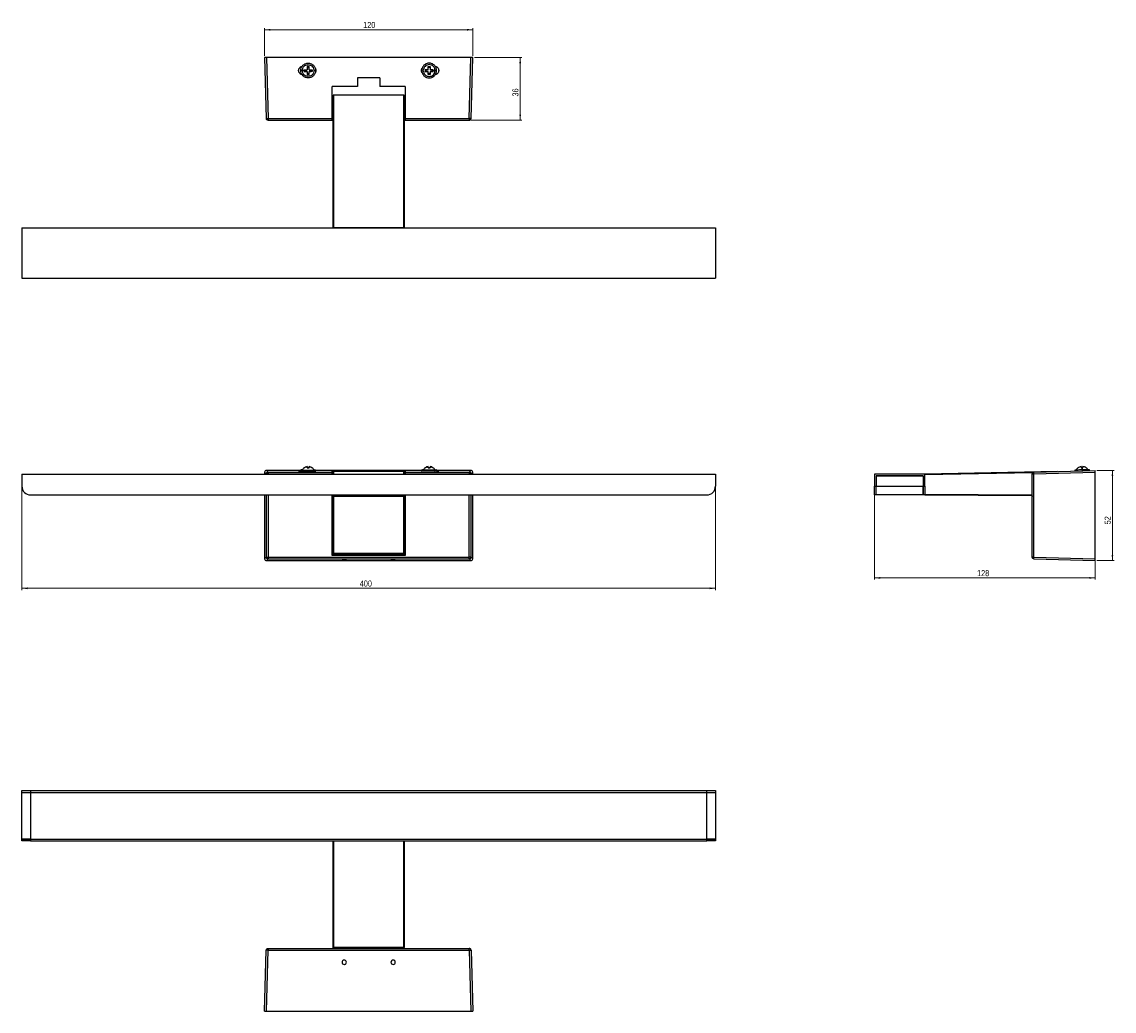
# Model space of a CAD drawing. Header units: millimetres. Extents: x 292 to 922, y 174 to 744.
import ezdxf

# ---------------------------------------------------------------- set-up
doc = ezdxf.new("R2010")
doc.units = ezdxf.units.MM
doc.styles.add('SLDTEXTSTYLE0', font='TXT', dxfattribs={"width": 0.75})
doc.dimstyles.new('SLDDIMSTYLE0', dxfattribs={"dimtxt": 3.5, "dimasz": 3.302, "dimexe": 0, "dimexo": 0.0625, "dimgap": 0.875, "dimtad": 1, "dimdec": 0, "dimrnd": 1e-09, "dimzin": 12, "dimdsep": 46, "dimtxsty": 'SLDTEXTSTYLE0', "dimsah": 1, "dimcen": 0.09, "dimadec": 0, "dimazin": 3, "dimtfac": 1, "dimtdec": 0, "dimtofl": 0, "dimtmove": 0, "dimatfit": 3, "dimfxl": 0, "dimfrac": 2, "dimtolj": 1, "dimtzin": 12, "dimarcsym": 0})
doc.dimstyles.new('SLDDIMSTYLE1', dxfattribs={"dimtxt": 3.5, "dimasz": 3.302, "dimexe": 0, "dimexo": 0.0625, "dimgap": 0.875, "dimtad": 1, "dimdec": 0, "dimrnd": 1e-09, "dimzin": 12, "dimdsep": 46, "dimtxsty": 'SLDTEXTSTYLE0', "dimsah": 1, "dimcen": 0.09, "dimadec": 0, "dimazin": 3, "dimtfac": 1, "dimtofl": 0, "dimtmove": 0, "dimatfit": 3, "dimfxl": 0, "dimfrac": 2, "dimtolj": 1, "dimtzin": 12, "dimarcsym": 0})

# ---------------------------------------------------------------- blocks, each defined once
blk = doc.blocks.new('_D')
at = {"color": 7, "linetype": 'Continuous', "lineweight": 0}
for p, q in [((291.77, 482.51), (291.77, 416.61)), ((691.77, 482.51), (691.77, 416.61)), ((291.77, 417.61), (691.77, 417.61))]:
    blk.add_line(p, q, dxfattribs=at)
at = {"color": 7, "linetype": 'Continuous', "lineweight": 18}
for points in [[(291.77, 417.61), (295.07, 417.1), (295.07, 418.12)], [(691.77, 417.61), (688.47, 418.12), (688.47, 417.1)]]:
    blk.add_solid(points, dxfattribs=at)
at = {"color": 7, "linetype": 'Continuous', "lineweight": 18, "insert": (486.62, 422.12), "char_height": 3.5, "attachment_point": 1, "style": 'SLDTEXTSTYLE0'}
blk.add_mtext('400', dxfattribs=at)
blk = doc.blocks.new('_D_1')
at = {"color": 7, "linetype": 'Continuous', "lineweight": 0}
for p, q in [((431.77, 724.81), (431.77, 740.81)), ((551.77, 739.81), (431.77, 739.81)), ((551.77, 724.81), (551.77, 740.81))]:
    blk.add_line(p, q, dxfattribs=at)
at = {"color": 7, "linetype": 'Continuous', "lineweight": 18}
for points in [[(431.77, 739.81), (435.07, 739.3), (435.07, 740.32)], [(551.77, 739.81), (548.47, 740.32), (548.47, 739.3)]]:
    blk.add_solid(points, dxfattribs=at)
at = {"color": 7, "linetype": 'Continuous', "lineweight": 18, "insert": (488.61, 744.32), "char_height": 3.5, "attachment_point": 1, "style": 'SLDTEXTSTYLE0'}
blk.add_mtext('120', dxfattribs=at)
blk = doc.blocks.new('_D_2')
at = {"color": 7, "linetype": 'Continuous', "lineweight": 0}
for p, q in [((552.77, 723.81), (580.14, 723.81)), ((579.14, 687.61), (579.14, 723.81)), ((550.79, 687.61), (580.14, 687.61))]:
    blk.add_line(p, q, dxfattribs=at)
at = {"color": 7, "linetype": 'Continuous', "lineweight": 18}
for points in [[(579.14, 723.81), (578.63, 720.51), (579.64, 720.51)], [(579.14, 687.61), (579.64, 690.91), (578.63, 690.91)]]:
    blk.add_solid(points, dxfattribs=at)
at = {"color": 7, "linetype": 'Continuous', "lineweight": 18, "insert": (574.62, 701.3), "char_height": 3.5, "attachment_point": 1, "rotation": 90, "style": 'SLDTEXTSTYLE0'}
blk.add_mtext('36', dxfattribs=at)
blk = doc.blocks.new('_D_3')
at = {"color": 7, "linetype": 'Continuous', "lineweight": 0}
for p, q in [((783.45, 482.51), (783.45, 422.61)), ((910.65, 484.61), (910.65, 422.61)), ((910.65, 423.61), (783.45, 423.61))]:
    blk.add_line(p, q, dxfattribs=at)
at = {"color": 7, "linetype": 'Continuous', "lineweight": 18}
for points in [[(783.45, 423.61), (786.75, 423.1), (786.75, 424.12)], [(910.65, 423.61), (907.35, 424.12), (907.35, 423.1)]]:
    blk.add_solid(points, dxfattribs=at)
at = {"color": 7, "linetype": 'Continuous', "lineweight": 18, "insert": (842.6, 428.12), "char_height": 3.5, "attachment_point": 1, "style": 'SLDTEXTSTYLE0'}
blk.add_mtext('128', dxfattribs=at)
blk = doc.blocks.new('_D_4')
at = {"color": 7, "linetype": 'Continuous', "lineweight": 0}
for p, q in [((911.65, 485.61), (921.65, 485.61)), ((920.65, 485.61), (920.65, 433.61)), ((911.65, 433.61), (921.65, 433.61))]:
    blk.add_line(p, q, dxfattribs=at)
at = {"color": 7, "linetype": 'Continuous', "lineweight": 18}
for points in [[(920.65, 485.61), (920.14, 482.31), (921.16, 482.31)], [(920.65, 433.61), (921.16, 436.91), (920.14, 436.91)]]:
    blk.add_solid(points, dxfattribs=at)
at = {"color": 7, "linetype": 'Continuous', "lineweight": 18, "insert": (916.14, 454.53), "char_height": 3.5, "attachment_point": 1, "rotation": 90, "style": 'SLDTEXTSTYLE0'}
blk.add_mtext('52', dxfattribs=at)

msp = doc.modelspace()

# ---------------------------------------------------------------- linework, layer by layer
at = {"color": 7, "linetype": 'Continuous', "lineweight": 25}
for p, q in [((431.77, 723.81), (432.74, 688.58)), ((432.77, 723.81), (433.74, 688.58)), ((550.77, 723.81), (432.77, 723.81)), ((549.79, 688.58), (550.77, 723.81)), ((550.79, 688.58), (551.77, 723.81)), ((452.62, 716.3), (452.62, 716.31)), ((453.47, 716.3), (452.62, 716.3)), ((454.53, 715.76), (455.12, 715.8)), ((455.12, 715.8), (455.12, 716.8)), ((455.12, 715.8), (456.37, 715.8)), ((456.37, 718.05), (457.37, 718.05)), ((456.37, 714.55), (457.37, 714.55)), ((457.37, 715.8), (458.62, 715.8)), ((458.62, 715.8), (458.62, 716.8)), ((459.21, 715.76), (458.62, 715.8)), ((461.12, 716.29), (461.12, 716.31)), ((498.27, 712.11), (485.27, 712.11)), ((485.27, 712.11), (485.27, 707.11)), ((498.27, 712.11), (498.27, 707.11)), ((522.41, 716.31), (522.41, 716.29)), ((524.33, 715.76), (524.91, 715.8)), ((524.91, 715.8), (524.91, 716.8)), ((526.16, 715.8), (524.91, 715.8)), ((527.16, 718.05), (526.16, 718.05)), ((527.16, 714.55), (526.16, 714.55)), ((528.41, 715.8), (527.16, 715.8)), ((528.41, 715.8), (528.41, 716.8)), ((529, 715.76), (528.41, 715.8)), ((530.07, 716.3), (530.91, 716.3)), ((530.91, 716.3), (530.91, 716.31)), ((485.27, 707.11), (470.77, 707.11)), ((470.77, 688.58), (470.77, 707.11)), ((512.77, 707.11), (498.27, 707.11)), ((512.77, 707.11), (512.77, 688.58)), ((471.27, 625.61), (471.27, 702.11)), ((471.77, 625.61), (471.77, 702.11)), ((511.77, 702.11), (471.77, 702.11)), ((511.77, 702.11), (511.77, 625.61)), ((512.27, 702.11), (512.27, 625.61)), ((433.74, 688.58), (470.77, 688.58)), ((433.74, 687.61), (470.77, 687.61)), ((471.27, 687.61), (470.77, 687.61)), ((512.77, 687.61), (512.27, 687.61)), ((512.77, 688.58), (549.79, 688.58)), ((512.77, 687.61), (549.79, 687.61)), ((291.77, 625.61), (691.77, 625.61)), ((291.77, 625.61), (291.77, 596.61)), ((511.77, 625.61), (471.77, 625.61)), ((691.77, 625.61), (691.77, 596.61)), ((291.77, 596.61), (691.77, 596.61)), ((432.77, 485.61), (433.74, 484.64)), ((452.62, 485.61), (432.77, 485.61)), ((452.62, 485.9), (452.62, 485.41)), ((453.47, 485.9), (452.62, 485.9)), ((453.41, 485.47), (453.87, 485.47)), ((458.87, 485.34), (453.87, 485.34)), ((458.87, 485.34), (458.87, 485.47)), ((461.12, 485.29), (461.12, 486.02)), ((522.41, 485.61), (461.12, 485.61)), ((485.27, 485.15), (470.77, 485.15)), ((470.77, 484.64), (470.77, 485.15)), ((471.77, 483.51), (471.77, 485.01)), ((511.77, 485.01), (471.77, 485.01)), ((498.27, 485.29), (485.27, 485.29)), ((485.27, 485.29), (485.27, 485.15)), ((485.27, 485.15), (485.27, 485.01)), ((498.27, 485.29), (498.27, 485.15)), ((512.77, 485.15), (498.27, 485.15)), ((498.27, 485.15), (498.27, 485.01)), ((511.77, 485.01), (511.77, 483.51)), ((512.77, 485.15), (512.77, 484.64)), ((522.41, 486.02), (522.41, 485.29)), ((524.67, 485.34), (524.67, 485.47)), ((529.67, 485.34), (524.67, 485.34)), ((529.67, 485.47), (530.12, 485.47)), ((530.07, 485.9), (530.91, 485.9)), ((530.91, 485.9), (530.91, 485.41)), ((550.77, 485.61), (530.91, 485.61)), ((549.79, 484.64), (550.77, 485.61)), ((888.95, 485.01), (812.45, 483.51)), ((875.42, 484.64), (910.65, 485.61)), ((898.89, 485.79), (898.9, 485.29)), ((900.77, 487.02), (900.75, 487.04)), ((907.39, 486.02), (903.14, 485.9)), ((903.14, 485.9), (903.15, 485.41)), ((907.4, 485.52), (907.39, 486.02)), ((291.77, 483.51), (291.77, 476.51)), ((291.77, 483.51), (691.77, 483.51)), ((431.77, 484.61), (432.74, 483.64)), ((431.77, 484.61), (431.77, 483.51)), ((432.74, 483.64), (432.74, 483.51)), ((433.74, 484.64), (470.77, 484.64)), ((433.74, 483.64), (470.77, 483.64)), ((433.74, 483.64), (433.74, 483.51)), ((471.27, 483.51), (471.27, 484.51)), ((512.27, 484.51), (512.27, 483.51)), ((512.77, 484.64), (549.79, 484.64)), ((512.77, 483.64), (549.79, 483.64)), ((549.79, 483.51), (549.79, 483.64)), ((550.79, 483.64), (551.77, 484.61)), ((550.79, 483.51), (550.79, 483.64)), ((551.77, 483.51), (551.77, 484.61)), ((691.77, 483.51), (691.77, 476.51)), ((812.45, 483.51), (783.45, 483.51)), ((783.45, 483.51), (783.45, 476.51)), ((784.45, 482.51), (784.45, 476.51)), ((811.44, 482.51), (784.45, 482.51)), ((784.45, 482.51), (811.45, 482.51)), ((811.44, 482.51), (811.44, 476.51)), ((811.45, 482.51), (811.45, 476.51)), ((874.65, 484.23), (812.45, 483.01)), ((812.45, 476.51), (812.45, 483.51)), ((874.45, 435.58), (874.45, 483.64)), ((875.42, 483.64), (910.65, 484.61)), ((875.42, 435.58), (875.42, 483.64)), ((910.65, 434.61), (910.65, 484.61)), ((783.45, 476.51), (784.45, 476.51)), ((783.45, 471.51), (783.45, 476.51)), ((784.45, 476.51), (811.44, 476.51)), ((784.45, 471.51), (784.45, 476.51)), ((811.44, 476.51), (811.44, 471.51)), ((811.45, 476.51), (812.45, 476.51)), ((811.45, 471.51), (811.45, 476.51)), ((812.45, 476.51), (812.45, 471.51)), ((296.77, 471.51), (686.77, 471.51)), ((431.77, 471.51), (431.77, 434.61)), ((432.74, 471.51), (432.74, 435.58)), ((433.74, 471.51), (433.74, 435.58)), ((470.77, 436.63), (470.77, 471.51)), ((471.27, 437.12), (471.27, 470.61)), ((471.77, 471.11), (471.77, 471.51)), ((511.77, 471.11), (471.77, 471.11)), ((511.77, 470.61), (471.77, 470.61)), ((471.77, 437.62), (471.77, 470.61)), ((511.77, 471.51), (511.77, 471.11)), ((511.77, 470.61), (511.77, 437.62)), ((512.27, 470.61), (512.27, 437.12)), ((512.77, 471.51), (512.77, 436.63)), ((549.79, 435.58), (549.79, 471.51)), ((550.79, 435.58), (550.79, 471.51)), ((551.77, 434.61), (551.77, 471.51)), ((784.45, 471.51), (783.45, 471.51)), ((811.44, 471.51), (784.45, 471.51)), ((812.45, 471.51), (811.45, 471.51)), ((812.45, 472.01), (873.96, 471.61)), ((812.45, 471.51), (873.96, 471.11)), ((431.77, 434.61), (432.74, 435.58)), ((433.74, 435.58), (549.79, 435.58)), ((512.77, 436.63), (470.77, 436.63)), ((471.27, 437.12), (471.27, 437.12)), ((512.27, 437.12), (471.27, 437.12)), ((471.27, 437.12), (471.27, 437.05)), ((512.27, 437.05), (471.27, 437.05)), ((471.27, 436.63), (471.27, 437.05)), ((511.77, 437.62), (471.77, 437.62)), ((473.27, 436.63), (473.27, 437.05)), ((474.27, 436.63), (474.27, 437.05)), ((481.27, 437.05), (481.27, 436.63)), ((482.27, 437.05), (482.27, 436.63)), ((501.27, 437.05), (501.27, 436.63)), ((502.27, 437.05), (502.27, 436.63)), ((509.27, 437.05), (509.27, 436.63)), ((510.27, 436.63), (510.27, 437.05)), ((512.27, 437.12), (512.27, 437.12)), ((512.27, 437.05), (512.27, 437.12)), ((512.27, 436.63), (512.27, 437.02)), ((550.79, 435.58), (551.77, 434.61)), ((875.42, 435.58), (910.65, 434.61)), ((432.77, 433.61), (433.74, 434.59)), ((432.77, 433.61), (550.77, 433.61)), ((433.74, 434.59), (549.79, 434.59)), ((549.79, 434.59), (550.77, 433.61)), ((875.42, 434.59), (910.65, 433.61)), ((291.77, 299.89), (291.77, 300.89)), ((291.77, 300.89), (296.77, 300.89)), ((291.77, 272.9), (291.77, 299.89)), ((291.77, 299.89), (296.77, 299.89)), ((296.77, 300.89), (296.77, 299.89)), ((296.77, 300.89), (686.77, 300.89)), ((296.77, 299.89), (296.77, 272.9)), ((296.77, 299.89), (686.77, 299.89)), ((686.77, 299.89), (686.77, 300.89)), ((686.77, 300.89), (691.77, 300.89)), ((686.77, 272.9), (686.77, 299.89)), ((686.77, 299.89), (691.77, 299.89)), ((691.77, 300.89), (691.77, 299.89)), ((691.77, 299.89), (691.77, 272.9)), ((296.77, 272.9), (291.77, 272.9)), ((291.77, 272.9), (291.77, 272.89)), ((291.77, 271.89), (291.77, 272.89)), ((291.77, 272.89), (296.77, 272.89)), ((296.77, 271.89), (291.77, 271.89)), ((296.77, 272.9), (686.77, 272.9)), ((296.77, 272.89), (296.77, 271.89)), ((296.77, 272.89), (686.77, 272.89)), ((296.77, 271.89), (686.77, 271.89)), ((471.27, 210.39), (471.27, 271.89)), ((471.77, 210.39), (471.77, 271.89)), ((471.77, 271.89), (511.77, 271.89)), ((511.77, 271.89), (511.77, 210.39)), ((512.27, 271.89), (512.27, 210.39)), ((691.77, 272.9), (686.77, 272.9)), ((686.77, 271.89), (686.77, 272.89)), ((686.77, 272.89), (691.77, 272.89)), ((691.77, 271.89), (686.77, 271.89)), ((691.77, 272.9), (691.77, 272.89)), ((691.77, 272.89), (691.77, 271.89)), ((431.77, 173.69), (432.74, 208.92)), ((432.77, 173.69), (433.74, 208.92)), ((433.74, 209.89), (549.79, 209.89)), ((433.74, 208.92), (549.79, 208.92)), ((511.77, 210.39), (471.77, 210.39)), ((549.79, 208.92), (550.77, 173.69)), ((550.79, 208.92), (551.77, 173.69)), ((432.77, 173.69), (550.77, 173.69))]:
    msp.add_line(p, q, dxfattribs=at)
for centre, radius, start, end in [((456.87, 484.01), 3.89, 29.16336, 52.75686), ((526.66, 484.01), 3.89, 127.22246, 150.81428), ((903.19, 484.01), 3.89, 128.82029, 152.49965), ((903.19, 484.01), 3.89, 30.66236, 54.34225), ((296.77, 476.51), 5, 180, 270), ((686.77, 476.51), 5, 270, 0)]:
    msp.add_arc(centre, radius, start, end, dxfattribs=at)
for points, knots in [([(432.77, 723.81), (432.51, 723.81), (432.24, 723.81), (431.87, 723.81), (431.77, 723.81), (431.77, 723.81)], [0, 0, 0, 0, 0.5, 0.5, 1, 1, 1, 1]), ([(453.47, 713.89), (453.28, 713.91), (452.76, 713.98), (452.05, 714.51), (451.5, 715.33), (451.3, 716.31), (451.5, 717.29), (452.05, 718.11), (452.77, 718.64), (453.29, 718.71), (453.48, 718.73)], [0, 0, 0, 0, 0.0817232, 0.2208947, 0.3600674, 0.499241, 0.6384146, 0.7775873, 0.9167588, 1, 1, 1, 1]), ([(452.62, 716.3), (452.62, 715.8), (452.71, 715.26), (453.12, 714.21), (453.45, 713.71), (454.28, 712.88), (454.78, 712.55), (455.83, 712.14), (456.37, 712.05), (457.37, 712.05), (457.91, 712.14), (458.96, 712.55), (459.46, 712.88), (460.29, 713.71), (460.61, 714.21), (461.03, 715.26), (461.12, 715.8), (461.12, 716.8), (461.03, 717.34), (460.61, 718.38), (460.29, 718.89), (459.46, 719.72), (458.96, 720.04), (457.91, 720.45), (457.37, 720.54), (456.37, 720.54), (455.83, 720.45), (454.78, 720.04), (454.28, 719.72), (453.45, 718.89), (453.12, 718.38), (452.71, 717.34), (452.62, 716.8), (452.62, 716.3)], [0, 0, 0, 0, 0.0625, 0.0625, 0.125, 0.125, 0.1875, 0.1875, 0.25, 0.25, 0.3125, 0.3125, 0.375, 0.375, 0.4375, 0.4375, 0.5, 0.5, 0.5625, 0.5625, 0.625, 0.625, 0.6875, 0.6875, 0.75, 0.75, 0.8125, 0.8125, 0.875, 0.875, 0.9375, 0.9375, 1, 1, 1, 1]), ([(453.47, 716.3), (453.47, 715.9), (453.54, 715.46), (453.87, 714.63), (454.13, 714.22), (454.8, 713.56), (455.2, 713.3), (456.04, 712.97), (456.47, 712.9), (457.27, 712.9), (457.7, 712.97), (458.54, 713.3), (458.94, 713.56), (459.61, 714.22), (459.87, 714.63), (460.2, 715.46), (460.27, 715.9), (460.27, 716.7), (460.2, 717.13), (459.87, 717.97), (459.61, 718.37), (458.94, 719.03), (458.54, 719.29), (457.7, 719.62), (457.27, 719.7), (456.47, 719.7), (456.04, 719.62), (455.2, 719.29), (454.8, 719.03), (454.13, 718.37), (453.87, 717.97), (453.54, 717.13), (453.47, 716.7), (453.47, 716.3)], [0, 0, 0, 0, 0.0625, 0.0625, 0.125, 0.125, 0.1875, 0.1875, 0.25, 0.25, 0.3125, 0.3125, 0.375, 0.375, 0.4375, 0.4375, 0.5, 0.5, 0.5625, 0.5625, 0.625, 0.625, 0.6875, 0.6875, 0.75, 0.75, 0.8125, 0.8125, 0.875, 0.875, 0.9375, 0.9375, 1, 1, 1, 1]), ([(530.91, 716.3), (530.91, 715.8), (530.82, 715.26), (530.41, 714.21), (530.09, 713.71), (529.26, 712.88), (528.75, 712.55), (527.71, 712.14), (527.17, 712.05), (526.16, 712.05), (525.62, 712.14), (524.58, 712.55), (524.07, 712.88), (523.24, 713.71), (522.92, 714.21), (522.51, 715.26), (522.41, 715.8), (522.41, 716.8), (522.51, 717.34), (522.92, 718.38), (523.24, 718.89), (524.07, 719.72), (524.58, 720.04), (525.62, 720.45), (526.16, 720.54), (527.17, 720.54), (527.71, 720.45), (528.75, 720.04), (529.26, 719.72), (530.09, 718.89), (530.41, 718.38), (530.82, 717.34), (530.91, 716.8), (530.91, 716.3)], [0, 0, 0, 0, 0.0625, 0.0625, 0.125, 0.125, 0.1875, 0.1875, 0.25, 0.25, 0.3125, 0.3125, 0.375, 0.375, 0.4375, 0.4375, 0.5, 0.5, 0.5625, 0.5625, 0.625, 0.625, 0.6875, 0.6875, 0.75, 0.75, 0.8125, 0.8125, 0.875, 0.875, 0.9375, 0.9375, 1, 1, 1, 1]), ([(530.07, 716.3), (530.07, 715.9), (529.99, 715.46), (529.66, 714.63), (529.4, 714.22), (528.74, 713.56), (528.34, 713.3), (527.5, 712.97), (527.07, 712.9), (526.26, 712.9), (525.83, 712.97), (524.99, 713.3), (524.59, 713.56), (523.93, 714.22), (523.67, 714.63), (523.34, 715.46), (523.26, 715.9), (523.26, 716.7), (523.34, 717.13), (523.67, 717.97), (523.93, 718.37), (524.59, 719.03), (524.99, 719.29), (525.83, 719.62), (526.26, 719.7), (527.07, 719.7), (527.5, 719.62), (528.34, 719.29), (528.74, 719.03), (529.4, 718.37), (529.66, 717.97), (529.99, 717.13), (530.07, 716.7), (530.07, 716.3)], [0, 0, 0, 0, 0.0625, 0.0625, 0.125, 0.125, 0.1875, 0.1875, 0.25, 0.25, 0.3125, 0.3125, 0.375, 0.375, 0.4375, 0.4375, 0.5, 0.5, 0.5625, 0.5625, 0.625, 0.625, 0.6875, 0.6875, 0.75, 0.75, 0.8125, 0.8125, 0.875, 0.875, 0.9375, 0.9375, 1, 1, 1, 1]), ([(530.05, 718.73), (530.25, 718.71), (530.77, 718.64), (531.48, 718.11), (532.04, 717.29), (532.23, 716.31), (532.04, 715.33), (531.48, 714.51), (530.77, 713.98), (530.25, 713.91), (530.06, 713.89)], [0, 0, 0, 0, 0.083241, 0.222413, 0.361585, 0.500759, 0.639933, 0.779105, 0.918277, 1, 1, 1, 1]), ([(551.77, 723.81), (551.77, 723.81), (551.66, 723.81), (551.29, 723.81), (551.03, 723.81), (550.77, 723.81)], [0, 0, 0, 0, 0.5, 0.5, 1, 1, 1, 1]), ([(460.84, 717.77), (460.96, 717.61), (461.29, 717.18), (461.42, 716.31), (461.29, 715.44), (460.97, 715.02), (460.84, 714.86)], [0, 0, 0, 0, 0.1918351, 0.5010523, 0.8102695, 1, 1, 1, 1]), ([(522.69, 714.86), (522.57, 715.02), (522.24, 715.44), (522.12, 716.31), (522.25, 717.18), (522.57, 717.61), (522.69, 717.77)], [0, 0, 0, 0, 0.1897305, 0.4989477, 0.8081649, 1, 1, 1, 1]), ([(471.77, 702.11), (471.64, 702.11), (471.51, 702.11), (471.32, 702.11), (471.27, 702.11), (471.27, 702.11)], [0, 0, 0, 0, 0.5, 0.5, 1, 1, 1, 1]), ([(512.27, 702.11), (512.27, 702.11), (512.21, 702.11), (512.03, 702.11), (511.9, 702.11), (511.77, 702.11)], [0, 0, 0, 0, 0.5, 0.5, 1, 1, 1, 1]), ([(432.74, 688.58), (432.74, 688.58), (432.76, 688.58), (432.86, 688.57), (432.94, 688.57), (433.13, 688.57), (433.25, 688.57), (433.5, 688.58), (433.62, 688.58), (433.74, 688.58)], [0, 0, 0, 0, 0.25, 0.25, 0.5, 0.5, 0.75, 0.75, 1, 1, 1, 1]), ([(433.74, 687.61), (433.62, 687.61), (433.5, 687.63), (433.26, 687.73), (433.14, 687.8), (432.95, 687.99), (432.87, 688.1), (432.77, 688.34), (432.74, 688.47), (432.74, 688.58)], [0, 0, 0, 0, 0.25, 0.25, 0.5, 0.5, 0.75, 0.75, 1, 1, 1, 1]), ([(433.74, 688.58), (433.74, 688.47), (433.74, 688.34), (433.74, 688.1), (433.74, 687.99), (433.74, 687.8), (433.74, 687.73), (433.74, 687.63), (433.74, 687.61), (433.74, 687.61)], [0, 0, 0, 0, 0.25, 0.25, 0.5, 0.5, 0.75, 0.75, 1, 1, 1, 1]), ([(470.77, 687.61), (470.77, 687.61), (470.77, 687.63), (470.77, 687.73), (470.77, 687.8), (470.77, 687.99), (470.77, 688.1), (470.77, 688.34), (470.77, 688.47), (470.77, 688.58)], [0, 0, 0, 0, 0.25, 0.25, 0.5, 0.5, 0.75, 0.75, 1, 1, 1, 1]), ([(512.77, 688.58), (512.77, 688.47), (512.77, 688.34), (512.77, 688.1), (512.77, 687.99), (512.77, 687.8), (512.77, 687.73), (512.77, 687.63), (512.77, 687.61), (512.77, 687.61)], [0, 0, 0, 0, 0.25, 0.25, 0.5, 0.5, 0.75, 0.75, 1, 1, 1, 1]), ([(550.79, 688.58), (550.79, 688.58), (550.77, 688.58), (550.67, 688.57), (550.6, 688.57), (550.4, 688.57), (550.29, 688.57), (550.04, 688.58), (549.91, 688.58), (549.79, 688.58)], [0, 0, 0, 0, 0.25, 0.25, 0.5, 0.5, 0.75, 0.75, 1, 1, 1, 1]), ([(549.79, 687.61), (549.91, 687.61), (550.04, 687.63), (550.28, 687.73), (550.39, 687.8), (550.59, 687.99), (550.67, 688.1), (550.77, 688.34), (550.79, 688.47), (550.79, 688.58)], [0, 0, 0, 0, 0.25, 0.25, 0.5, 0.5, 0.75, 0.75, 1, 1, 1, 1]), ([(549.79, 688.58), (549.79, 688.47), (549.79, 688.34), (549.79, 688.1), (549.79, 687.99), (549.79, 687.8), (549.79, 687.73), (549.79, 687.63), (549.79, 687.61), (549.79, 687.61)], [0, 0, 0, 0, 0.25, 0.25, 0.5, 0.5, 0.75, 0.75, 1, 1, 1, 1]), ([(471.77, 625.61), (471.64, 625.61), (471.51, 625.61), (471.32, 625.61), (471.27, 625.61), (471.27, 625.61)], [0, 0, 0, 0, 0.5, 0.5, 1, 1, 1, 1]), ([(512.27, 625.61), (512.27, 625.61), (512.21, 625.61), (512.03, 625.61), (511.9, 625.61), (511.77, 625.61)], [0, 0, 0, 0, 0.5, 0.5, 1, 1, 1, 1]), ([(432.77, 485.61), (432.51, 485.61), (432.24, 485.5), (431.87, 485.13), (431.77, 484.87), (431.77, 484.61)], [0, 0, 0, 0, 0.5, 0.5, 1, 1, 1, 1]), ([(453.87, 485.34), (453.54, 485.34), (452.89, 485.34), (452.05, 485.36), (451.5, 485.38), (451.3, 485.41), (451.5, 485.43), (451.97, 485.45), (452.44, 485.46), (452.62, 485.46)], [0, 0, 0, 0, 0.150573, 0.301146, 0.451721, 0.602297, 0.752873, 0.903447, 1, 1, 1, 1]), ([(452.62, 485.9), (452.62, 485.89), (452.71, 485.88), (453.12, 485.85), (453.45, 485.83), (454.28, 485.81), (454.78, 485.8), (455.83, 485.79), (456.37, 485.79), (457.37, 485.79), (457.91, 485.79), (458.96, 485.8), (459.46, 485.81), (460.29, 485.83), (460.61, 485.85), (461.03, 485.88), (461.12, 485.89), (461.12, 485.9)], [0, 0, 0, 0, 0.125, 0.125, 0.25, 0.25, 0.375, 0.375, 0.5, 0.5, 0.625, 0.625, 0.75, 0.75, 0.875, 0.875, 1, 1, 1, 1]), ([(452.62, 485.41), (452.62, 485.39), (452.71, 485.38), (453.12, 485.35), (453.45, 485.33), (454.28, 485.31), (454.78, 485.3), (455.83, 485.29), (456.37, 485.29), (457.37, 485.29), (457.91, 485.29), (458.96, 485.3), (459.46, 485.31), (460.29, 485.33), (460.61, 485.35), (461.03, 485.38), (461.12, 485.39), (461.12, 485.41)], [0, 0, 0, 0, 0.125, 0.125, 0.25, 0.25, 0.375, 0.375, 0.5, 0.5, 0.625, 0.625, 0.75, 0.75, 0.875, 0.875, 1, 1, 1, 1]), ([(453.47, 485.9), (453.52, 485.89), (453.61, 485.87), (454.4, 485.84), (455.55, 485.82), (456.87, 485.81), (458.18, 485.82), (459.35, 485.84), (460.06, 485.87), (460.35, 485.89), (460.26, 485.91), (460.26, 485.91)], [0, 0, 0, 0, 0.119394, 0.248626, 0.377858, 0.497252, 0.616646, 0.745878, 0.87511, 0.994504, 1, 1, 1, 1]), ([(461.12, 485.43), (461.14, 485.43), (461.34, 485.42), (461.4, 485.4), (461.29, 485.38), (460.97, 485.37), (460.84, 485.36)], [0, 0, 0, 0, 0.038993, 0.405735, 0.772477, 1, 1, 1, 1]), ([(471.77, 485.01), (471.64, 485.01), (471.51, 484.96), (471.32, 484.77), (471.27, 484.64), (471.27, 484.51)], [0, 0, 0, 0, 0.5, 0.5, 1, 1, 1, 1]), ([(512.27, 484.51), (512.27, 484.64), (512.21, 484.77), (512.03, 484.96), (511.9, 485.01), (511.77, 485.01)], [0, 0, 0, 0, 0.5, 0.5, 1, 1, 1, 1]), ([(522.69, 485.36), (522.57, 485.37), (522.24, 485.38), (522.13, 485.4), (522.19, 485.42), (522.4, 485.43), (522.41, 485.43)], [0, 0, 0, 0, 0.2275231, 0.5942652, 0.9610073, 1, 1, 1, 1]), ([(530.91, 485.9), (530.91, 485.89), (530.82, 485.88), (530.41, 485.85), (530.09, 485.83), (529.26, 485.81), (528.75, 485.8), (527.71, 485.79), (527.17, 485.79), (526.16, 485.79), (525.62, 485.79), (524.58, 485.8), (524.07, 485.81), (523.24, 485.83), (522.92, 485.85), (522.51, 485.88), (522.41, 485.89), (522.41, 485.9)], [0, 0, 0, 0, 0.125, 0.125, 0.25, 0.25, 0.375, 0.375, 0.5, 0.5, 0.625, 0.625, 0.75, 0.75, 0.875, 0.875, 1, 1, 1, 1]), ([(530.91, 485.41), (530.91, 485.39), (530.82, 485.38), (530.41, 485.35), (530.09, 485.33), (529.26, 485.31), (528.75, 485.3), (527.71, 485.29), (527.17, 485.29), (526.16, 485.29), (525.62, 485.29), (524.58, 485.3), (524.07, 485.31), (523.24, 485.33), (522.92, 485.35), (522.51, 485.38), (522.41, 485.39), (522.41, 485.41)], [0, 0, 0, 0, 0.125, 0.125, 0.25, 0.25, 0.375, 0.375, 0.5, 0.5, 0.625, 0.625, 0.75, 0.75, 0.875, 0.875, 1, 1, 1, 1]), ([(530.07, 485.9), (530.02, 485.89), (529.92, 485.87), (529.13, 485.84), (527.98, 485.82), (526.66, 485.81), (525.35, 485.82), (524.18, 485.84), (523.47, 485.87), (523.18, 485.89), (523.27, 485.91), (523.28, 485.91)], [0, 0, 0, 0, 0.119337, 0.248506, 0.377675, 0.497012, 0.616349, 0.745518, 0.874687, 0.994024, 1, 1, 1, 1]), ([(530.91, 485.46), (531.1, 485.46), (531.56, 485.45), (532.03, 485.43), (532.23, 485.41), (532.04, 485.38), (531.48, 485.36), (530.65, 485.34), (529.99, 485.34), (529.67, 485.34)], [0, 0, 0, 0, 0.096553, 0.247127, 0.397703, 0.548279, 0.698854, 0.849427, 1, 1, 1, 1]), ([(551.77, 484.61), (551.77, 484.87), (551.66, 485.13), (551.29, 485.5), (551.03, 485.61), (550.77, 485.61)], [0, 0, 0, 0, 0.5, 0.5, 1, 1, 1, 1]), ([(903.14, 485.9), (902.64, 485.89), (902.1, 485.88), (901.05, 485.85), (900.55, 485.83), (899.72, 485.81), (899.39, 485.8), (898.98, 485.79), (898.89, 485.79), (898.89, 485.79)], [0, 0, 0, 0, 0.25, 0.25, 0.5, 0.5, 0.75, 0.75, 1, 1, 1, 1]), ([(905.46, 487.17), (905.46, 487.17), (905.46, 487.18), (905.45, 487.16), (905.44, 487.15)], [0, 0, 0, 0, 0.127076, 1, 1, 1, 1]), ([(910.65, 484.61), (910.65, 484.87), (910.65, 485.13), (910.65, 485.5), (910.65, 485.61), (910.65, 485.61)], [0, 0, 0, 0, 0.5, 0.5, 1, 1, 1, 1]), ([(432.74, 483.64), (432.74, 483.76), (432.76, 483.88), (432.86, 484.13), (432.94, 484.25), (433.13, 484.44), (433.25, 484.52), (433.5, 484.62), (433.62, 484.64), (433.74, 484.64)], [0, 0, 0, 0, 0.25, 0.25, 0.5, 0.5, 0.75, 0.75, 1, 1, 1, 1]), ([(433.74, 483.64), (433.62, 483.64), (433.5, 483.64), (433.26, 483.64), (433.14, 483.64), (432.95, 483.64), (432.87, 483.64), (432.77, 483.64), (432.74, 483.64), (432.74, 483.64)], [0, 0, 0, 0, 0.25, 0.25, 0.5, 0.5, 0.75, 0.75, 1, 1, 1, 1]), ([(433.74, 484.64), (433.74, 484.64), (433.74, 484.61), (433.74, 484.51), (433.74, 484.43), (433.74, 484.24), (433.74, 484.12), (433.74, 483.88), (433.74, 483.76), (433.74, 483.64)], [0, 0, 0, 0, 0.25, 0.25, 0.5, 0.5, 0.75, 0.75, 1, 1, 1, 1]), ([(470.77, 483.64), (470.77, 483.76), (470.77, 483.88), (470.77, 484.12), (470.77, 484.24), (470.77, 484.43), (470.77, 484.51), (470.77, 484.61), (470.77, 484.64), (470.77, 484.64)], [0, 0, 0, 0, 0.25, 0.25, 0.5, 0.5, 0.75, 0.75, 1, 1, 1, 1]), ([(512.77, 484.64), (512.77, 484.64), (512.77, 484.61), (512.77, 484.51), (512.77, 484.43), (512.77, 484.24), (512.77, 484.12), (512.77, 483.88), (512.77, 483.76), (512.77, 483.64)], [0, 0, 0, 0, 0.25, 0.25, 0.5, 0.5, 0.75, 0.75, 1, 1, 1, 1]), ([(549.79, 484.64), (549.79, 484.64), (549.79, 484.61), (549.79, 484.51), (549.79, 484.43), (549.79, 484.24), (549.79, 484.12), (549.79, 483.88), (549.79, 483.76), (549.79, 483.64)], [0, 0, 0, 0, 0.25, 0.25, 0.5, 0.5, 0.75, 0.75, 1, 1, 1, 1]), ([(550.79, 483.64), (550.79, 483.76), (550.77, 483.88), (550.67, 484.13), (550.6, 484.25), (550.4, 484.44), (550.29, 484.52), (550.04, 484.62), (549.91, 484.64), (549.79, 484.64)], [0, 0, 0, 0, 0.25, 0.25, 0.5, 0.5, 0.75, 0.75, 1, 1, 1, 1]), ([(549.79, 483.64), (549.91, 483.64), (550.04, 483.64), (550.28, 483.64), (550.39, 483.64), (550.59, 483.64), (550.67, 483.64), (550.77, 483.64), (550.79, 483.64), (550.79, 483.64)], [0, 0, 0, 0, 0.25, 0.25, 0.5, 0.5, 0.75, 0.75, 1, 1, 1, 1]), ([(875.42, 484.64), (875.31, 484.64), (875.18, 484.61), (874.94, 484.51), (874.83, 484.43), (874.64, 484.24), (874.57, 484.12), (874.47, 483.88), (874.45, 483.76), (874.45, 483.64)], [0, 0, 0, 0, 0.25, 0.25, 0.5, 0.5, 0.75, 0.75, 1, 1, 1, 1]), ([(874.45, 483.64), (874.45, 483.64), (874.47, 483.64), (874.57, 483.64), (874.64, 483.64), (874.83, 483.64), (874.94, 483.64), (875.18, 483.64), (875.31, 483.64), (875.42, 483.64)], [0, 0, 0, 0, 0.25, 0.25, 0.5, 0.5, 0.75, 0.75, 1, 1, 1, 1]), ([(875.42, 483.64), (875.42, 483.76), (875.42, 483.88), (875.41, 484.13), (875.41, 484.25), (875.41, 484.44), (875.41, 484.52), (875.42, 484.62), (875.42, 484.64), (875.42, 484.64)], [0, 0, 0, 0, 0.25, 0.25, 0.5, 0.5, 0.75, 0.75, 1, 1, 1, 1]), ([(471.27, 470.61), (471.27, 470.76), (471.27, 471.03), (471.27, 471.23), (471.27, 471.32)], [0, 0, 0, 0, 0.5469845, 1, 1, 1, 1]), ([(471.77, 470.61), (471.71, 470.61), (471.64, 470.61), (471.52, 470.61), (471.46, 470.61), (471.36, 470.61), (471.33, 470.61), (471.28, 470.61), (471.27, 470.61), (471.27, 470.61)], [0, 0, 0, 0, 0.25, 0.25, 0.5, 0.5, 0.75, 0.75, 1, 1, 1, 1]), ([(471.77, 471.11), (471.7, 471.12), (471.55, 471.14), (471.38, 471.27), (471.3, 471.41), (471.29, 471.49), (471.28, 471.51)], [0, 0, 0, 0, 0.309706, 0.644517, 0.904999, 1, 1, 1, 1]), ([(511.77, 471.11), (511.84, 471.12), (511.99, 471.14), (512.15, 471.27), (512.24, 471.41), (512.25, 471.49), (512.25, 471.51)], [0, 0, 0, 0, 0.309706, 0.644517, 0.904999, 1, 1, 1, 1]), ([(512.27, 470.61), (512.27, 470.61), (512.26, 470.61), (512.21, 470.61), (512.17, 470.61), (512.07, 470.61), (512.01, 470.61), (511.89, 470.61), (511.83, 470.61), (511.77, 470.61)], [0, 0, 0, 0, 0.25, 0.25, 0.5, 0.5, 0.75, 0.75, 1, 1, 1, 1]), ([(512.27, 470.61), (512.27, 470.76), (512.27, 471.03), (512.27, 471.23), (512.27, 471.32)], [0, 0, 0, 0, 0.546985, 1, 1, 1, 1]), ([(873.96, 471.11), (873.96, 471.11), (873.96, 471.12), (873.96, 471.17), (873.96, 471.21), (873.96, 471.31), (873.96, 471.37), (873.96, 471.49), (873.96, 471.55), (873.96, 471.61)], [0, 0, 0, 0, 0.25, 0.25, 0.5, 0.5, 0.75, 0.75, 1, 1, 1, 1]), ([(874.45, 471.46), (874.4, 471.49), (874.25, 471.59), (874.08, 471.6), (873.96, 471.61)], [0, 0, 0, 0, 0.345332, 1, 1, 1, 1]), ([(433.74, 434.59), (433.62, 434.59), (433.5, 434.61), (433.25, 434.7), (433.13, 434.78), (432.94, 434.98), (432.86, 435.09), (432.76, 435.34), (432.74, 435.47), (432.74, 435.58)], [0, 0, 0, 0, 0.25, 0.25, 0.5, 0.5, 0.75, 0.75, 1, 1, 1, 1]), ([(432.74, 435.58), (432.74, 435.58), (432.77, 435.58), (432.87, 435.58), (432.95, 435.58), (433.14, 435.58), (433.26, 435.58), (433.5, 435.58), (433.62, 435.58), (433.74, 435.58)], [0, 0, 0, 0, 0.25, 0.25, 0.5, 0.5, 0.75, 0.75, 1, 1, 1, 1]), ([(433.74, 435.58), (433.74, 435.47), (433.74, 435.34), (433.74, 435.1), (433.74, 434.98), (433.74, 434.79), (433.74, 434.71), (433.74, 434.61), (433.74, 434.59), (433.74, 434.59)], [0, 0, 0, 0, 0.25, 0.25, 0.5, 0.5, 0.75, 0.75, 1, 1, 1, 1]), ([(471.27, 437.12), (471.27, 437.12), (471.27, 437.12), (471.28, 437.13), (471.3, 437.15), (471.33, 437.18), (471.38, 437.23), (471.44, 437.29), (471.52, 437.37), (471.61, 437.46), (471.69, 437.54), (471.75, 437.6), (471.77, 437.62)], [0, 0, 0, 0, 0.058954, 0.12012, 0.183801, 0.250216, 0.366029, 0.50011, 0.609271, 0.750073, 0.912975, 1, 1, 1, 1]), ([(512.27, 437.12), (512.27, 437.12), (512.26, 437.12), (512.25, 437.13), (512.23, 437.15), (512.21, 437.18), (512.16, 437.23), (512.09, 437.29), (512.01, 437.37), (511.93, 437.46), (511.84, 437.54), (511.79, 437.6), (511.77, 437.62)], [0, 0, 0, 0, 0.059081, 0.1203, 0.183939, 0.250205, 0.36604, 0.500101, 0.609501, 0.75007, 0.914916, 1, 1, 1, 1]), ([(549.79, 434.59), (549.79, 434.59), (549.79, 434.61), (549.79, 434.71), (549.79, 434.79), (549.79, 434.98), (549.79, 435.1), (549.79, 435.34), (549.79, 435.47), (549.79, 435.58)], [0, 0, 0, 0, 0.25, 0.25, 0.5, 0.5, 0.75, 0.75, 1, 1, 1, 1]), ([(550.79, 435.58), (550.79, 435.58), (550.77, 435.58), (550.67, 435.58), (550.59, 435.58), (550.39, 435.58), (550.28, 435.58), (550.04, 435.58), (549.91, 435.58), (549.79, 435.58)], [0, 0, 0, 0, 0.25, 0.25, 0.5, 0.5, 0.75, 0.75, 1, 1, 1, 1]), ([(549.79, 434.59), (549.91, 434.59), (550.04, 434.61), (550.29, 434.7), (550.4, 434.78), (550.6, 434.98), (550.67, 435.09), (550.77, 435.34), (550.79, 435.47), (550.79, 435.58)], [0, 0, 0, 0, 0.25, 0.25, 0.5, 0.5, 0.75, 0.75, 1, 1, 1, 1]), ([(875.42, 434.59), (875.31, 434.59), (875.18, 434.61), (874.94, 434.71), (874.83, 434.79), (874.64, 434.98), (874.57, 435.1), (874.47, 435.34), (874.45, 435.47), (874.45, 435.58)], [0, 0, 0, 0, 0.25, 0.25, 0.5, 0.5, 0.75, 0.75, 1, 1, 1, 1]), ([(875.42, 435.58), (875.31, 435.58), (875.18, 435.58), (874.94, 435.58), (874.83, 435.58), (874.64, 435.58), (874.57, 435.58), (874.47, 435.58), (874.45, 435.58), (874.45, 435.58)], [0, 0, 0, 0, 0.25, 0.25, 0.5, 0.5, 0.75, 0.75, 1, 1, 1, 1]), ([(875.42, 434.59), (875.42, 434.59), (875.42, 434.61), (875.41, 434.7), (875.41, 434.78), (875.41, 434.98), (875.41, 435.09), (875.42, 435.34), (875.42, 435.47), (875.42, 435.58)], [0, 0, 0, 0, 0.25, 0.25, 0.5, 0.5, 0.75, 0.75, 1, 1, 1, 1]), ([(431.77, 434.61), (431.77, 434.35), (431.87, 434.09), (432.24, 433.72), (432.51, 433.61), (432.77, 433.61)], [0, 0, 0, 0, 0.5, 0.5, 1, 1, 1, 1]), ([(476.39, 434.39), (476.39, 434.4), (476.52, 434.41), (476.75, 434.42), (476.98, 434.42), (477.3, 434.43), (477.63, 434.43), (477.79, 434.43), (477.96, 434.42), (478.11, 434.42), (478.26, 434.42), (478.4, 434.42), (478.52, 434.42), (478.76, 434.41), (478.89, 434.4), (478.89, 434.39), (478.89, 434.38), (478.77, 434.37), (478.53, 434.37), (478.42, 434.36), (478.28, 434.36), (478.13, 434.36), (477.98, 434.36), (477.81, 434.36), (477.65, 434.36), (477.32, 434.36), (476.99, 434.36), (476.76, 434.37), (476.52, 434.37), (476.39, 434.38), (476.39, 434.39)], [0, 0, 0, 0, 1, 1, 1, 2, 2, 2, 3, 3, 3, 4, 4, 4, 5, 5, 5, 6, 6, 6, 7, 7, 7, 8, 8, 8, 9, 9, 9, 10, 10, 10, 10]), ([(507.14, 434.39), (507.14, 434.38), (507.01, 434.37), (506.78, 434.37), (506.55, 434.36), (506.23, 434.36), (505.9, 434.36), (505.57, 434.36), (505.25, 434.36), (505.02, 434.37), (504.78, 434.37), (504.65, 434.38), (504.64, 434.39), (504.64, 434.4), (504.67, 434.4), (504.73, 434.4), (504.79, 434.41), (504.88, 434.41), (504.99, 434.42), (505.11, 434.42), (505.25, 434.42), (505.4, 434.42), (505.55, 434.42), (505.72, 434.43), (505.88, 434.43), (506.21, 434.43), (506.54, 434.42), (506.78, 434.42), (507.01, 434.41), (507.14, 434.4), (507.14, 434.39)], [0, 0, 0, 0, 1, 1, 1, 2, 2, 2, 3, 3, 3, 4, 4, 4, 5, 5, 5, 6, 6, 6, 7, 7, 7, 8, 8, 8, 9, 9, 9, 10, 10, 10, 10]), ([(550.77, 433.61), (551.03, 433.61), (551.29, 433.72), (551.66, 434.09), (551.77, 434.35), (551.77, 434.61)], [0, 0, 0, 0, 0.5, 0.5, 1, 1, 1, 1]), ([(910.65, 433.61), (910.65, 433.61), (910.65, 433.72), (910.65, 434.09), (910.65, 434.35), (910.65, 434.61)], [0, 0, 0, 0, 0.5, 0.5, 1, 1, 1, 1]), ([(471.27, 271.89), (471.27, 271.89), (471.32, 271.89), (471.51, 271.89), (471.64, 271.89), (471.77, 271.89)], [0, 0, 0, 0, 0.5, 0.5, 1, 1, 1, 1]), ([(511.77, 271.89), (511.9, 271.89), (512.03, 271.89), (512.21, 271.89), (512.27, 271.89), (512.27, 271.89)], [0, 0, 0, 0, 0.5, 0.5, 1, 1, 1, 1]), ([(432.74, 208.92), (432.74, 209.04), (432.77, 209.16), (432.87, 209.4), (432.95, 209.52), (433.14, 209.7), (433.26, 209.78), (433.5, 209.87), (433.62, 209.89), (433.74, 209.89)], [0, 0, 0, 0, 0.25, 0.25, 0.5, 0.5, 0.75, 0.75, 1, 1, 1, 1]), ([(433.74, 208.92), (433.62, 208.92), (433.5, 208.93), (433.25, 208.93), (433.13, 208.93), (432.94, 208.93), (432.86, 208.93), (432.76, 208.93), (432.74, 208.92), (432.74, 208.92)], [0, 0, 0, 0, 0.25, 0.25, 0.5, 0.5, 0.75, 0.75, 1, 1, 1, 1]), ([(433.74, 209.89), (433.74, 209.89), (433.74, 209.87), (433.74, 209.78), (433.74, 209.7), (433.74, 209.52), (433.74, 209.4), (433.74, 209.16), (433.74, 209.04), (433.74, 208.92)], [0, 0, 0, 0, 0.25, 0.25, 0.5, 0.5, 0.75, 0.75, 1, 1, 1, 1]), ([(471.77, 210.39), (471.71, 210.39), (471.64, 210.39), (471.52, 210.39), (471.46, 210.39), (471.36, 210.39), (471.33, 210.39), (471.28, 210.39), (471.27, 210.39), (471.27, 210.39)], [0, 0, 0, 0, 0.25, 0.25, 0.5, 0.5, 0.75, 0.75, 1, 1, 1, 1]), ([(471.27, 209.89), (471.27, 209.94), (471.27, 210.09), (471.27, 210.27), (471.27, 210.39)], [0, 0, 0, 0, 0.345332, 1, 1, 1, 1]), ([(511.77, 210.39), (511.83, 210.39), (511.89, 210.39), (512.01, 210.39), (512.07, 210.39), (512.17, 210.39), (512.21, 210.39), (512.26, 210.39), (512.27, 210.39), (512.27, 210.39)], [0, 0, 0, 0, 0.25, 0.25, 0.5, 0.5, 0.75, 0.75, 1, 1, 1, 1]), ([(512.27, 209.89), (512.27, 209.94), (512.27, 210.09), (512.27, 210.27), (512.27, 210.39)], [0, 0, 0, 0, 0.345332, 1, 1, 1, 1]), ([(549.79, 208.92), (549.79, 209.04), (549.79, 209.16), (549.79, 209.4), (549.79, 209.52), (549.79, 209.7), (549.79, 209.78), (549.79, 209.87), (549.79, 209.89), (549.79, 209.89)], [0, 0, 0, 0, 0.25, 0.25, 0.5, 0.5, 0.75, 0.75, 1, 1, 1, 1]), ([(550.79, 208.92), (550.79, 209.04), (550.77, 209.16), (550.67, 209.4), (550.59, 209.52), (550.39, 209.7), (550.28, 209.78), (550.04, 209.87), (549.91, 209.89), (549.79, 209.89)], [0, 0, 0, 0, 0.25, 0.25, 0.5, 0.5, 0.75, 0.75, 1, 1, 1, 1]), ([(549.79, 208.92), (549.91, 208.92), (550.04, 208.93), (550.29, 208.93), (550.4, 208.93), (550.6, 208.93), (550.67, 208.93), (550.77, 208.93), (550.79, 208.92), (550.79, 208.92)], [0, 0, 0, 0, 0.25, 0.25, 0.5, 0.5, 0.75, 0.75, 1, 1, 1, 1]), ([(476.39, 201.89), (476.39, 202.22), (476.52, 202.54), (476.75, 202.77), (476.98, 203.01), (477.3, 203.14), (477.63, 203.14), (477.79, 203.15), (477.96, 203.11), (478.11, 203.05), (478.26, 202.99), (478.4, 202.9), (478.52, 202.78), (478.76, 202.55), (478.89, 202.23), (478.89, 201.9), (478.89, 201.57), (478.77, 201.25), (478.53, 201.02), (478.42, 200.9), (478.28, 200.81), (478.13, 200.74), (477.98, 200.68), (477.81, 200.64), (477.65, 200.64), (477.32, 200.64), (476.99, 200.78), (476.76, 201.01), (476.52, 201.25), (476.39, 201.56), (476.39, 201.89)], [0, 0, 0, 0, 1, 1, 1, 2, 2, 2, 3, 3, 3, 4, 4, 4, 5, 5, 5, 6, 6, 6, 7, 7, 7, 8, 8, 8, 9, 9, 9, 10, 10, 10, 10]), ([(507.14, 201.89), (507.14, 201.56), (507.01, 201.25), (506.78, 201.01), (506.55, 200.78), (506.23, 200.65), (505.9, 200.64), (505.57, 200.64), (505.25, 200.77), (505.02, 201), (504.78, 201.23), (504.65, 201.55), (504.64, 201.87), (504.64, 202.04), (504.67, 202.2), (504.73, 202.35), (504.79, 202.51), (504.88, 202.64), (504.99, 202.76), (505.11, 202.88), (505.25, 202.98), (505.4, 203.04), (505.55, 203.11), (505.72, 203.14), (505.88, 203.14), (506.21, 203.15), (506.54, 203.01), (506.78, 202.78), (507.01, 202.54), (507.14, 202.22), (507.14, 201.89)], [0, 0, 0, 0, 1, 1, 1, 2, 2, 2, 3, 3, 3, 4, 4, 4, 5, 5, 5, 6, 6, 6, 7, 7, 7, 8, 8, 8, 9, 9, 9, 10, 10, 10, 10]), ([(431.77, 173.69), (431.77, 173.69), (431.87, 173.69), (432.24, 173.69), (432.51, 173.69), (432.77, 173.69)], [0, 0, 0, 0, 0.5, 0.5, 1, 1, 1, 1]), ([(550.77, 173.69), (551.03, 173.69), (551.29, 173.69), (551.66, 173.69), (551.77, 173.69), (551.77, 173.69)], [0, 0, 0, 0, 0.5, 0.5, 1, 1, 1, 1])]:
    msp.add_open_spline(points, degree=3, knots=knots, dxfattribs=at)
for points in [[(457.37, 718.6), (457.04, 718.62), (456.7, 718.62), (456.37, 718.6)], [(456.37, 718.6), (456.37, 718.06), (456.37, 717.41), (456.37, 716.74)], [(457.37, 716.74), (457.37, 717.41), (457.37, 718.06), (457.37, 718.6)], [(526.16, 718.6), (526.5, 718.62), (526.83, 718.62), (527.16, 718.6)], [(526.16, 716.74), (526.16, 717.41), (526.16, 718.06), (526.16, 718.6)], [(527.16, 718.6), (527.16, 718.06), (527.16, 717.41), (527.16, 716.74)], [(454.52, 716.26), (454.09, 716.27), (453.73, 716.28), (453.47, 716.3)], [(454.52, 716.26), (454.52, 716.43), (454.52, 716.6), (454.53, 716.76)], [(454.53, 715.76), (454.52, 715.93), (454.52, 716.1), (454.52, 716.26)], [(454.53, 716.76), (455.06, 716.75), (455.7, 716.75), (456.37, 716.74)], [(456.37, 715.74), (455.7, 715.75), (455.06, 715.75), (454.53, 715.76)], [(456.37, 715.74), (456.37, 715.08), (456.37, 714.45), (456.37, 713.93)], [(456.37, 713.93), (456.7, 713.91), (457.04, 713.91), (457.37, 713.93)], [(457.37, 716.74), (458.03, 716.75), (458.67, 716.75), (459.21, 716.76)], [(459.21, 715.76), (458.67, 715.75), (458.03, 715.75), (457.37, 715.74)], [(457.37, 713.93), (457.37, 714.45), (457.37, 715.08), (457.37, 715.74)], [(459.21, 716.76), (459.23, 716.43), (459.23, 716.09), (459.21, 715.76)], [(524.33, 716.76), (524.31, 716.43), (524.31, 716.09), (524.33, 715.76)], [(526.16, 716.74), (525.5, 716.75), (524.86, 716.75), (524.33, 716.76)], [(524.33, 715.76), (524.86, 715.75), (525.5, 715.75), (526.16, 715.74)], [(526.16, 713.93), (526.16, 714.45), (526.16, 715.08), (526.16, 715.74)], [(527.16, 713.93), (526.83, 713.91), (526.5, 713.91), (526.16, 713.93)], [(529, 716.76), (528.47, 716.75), (527.83, 716.75), (527.16, 716.74)], [(527.16, 715.74), (527.83, 715.75), (528.47, 715.75), (529, 715.76)], [(527.16, 715.74), (527.16, 715.08), (527.16, 714.45), (527.16, 713.93)], [(529.02, 716.26), (529.02, 716.43), (529.01, 716.6), (529, 716.76)], [(529, 715.76), (529.01, 715.93), (529.02, 716.1), (529.02, 716.26)], [(529.02, 716.26), (529.44, 716.27), (529.81, 716.28), (530.07, 716.3)], [(454.52, 487.11), (454.09, 486.79), (453.73, 486.37), (453.47, 485.9)], [(454.52, 487.11), (454.52, 487.12), (454.52, 487.11), (454.53, 487.1)], [(454.53, 487.07), (454.52, 487.09), (454.52, 487.11), (454.52, 487.11)], [(454.53, 487.1), (455.06, 487.5), (455.7, 487.77), (456.37, 487.85)], [(456.37, 487.83), (455.7, 487.74), (455.06, 487.48), (454.53, 487.07)], [(456.37, 487.83), (456.37, 487.72), (456.37, 487.44), (456.37, 487.02)], [(457.37, 487.15), (457.04, 487.19), (456.7, 487.19), (456.37, 487.15)], [(456.37, 487.02), (456.7, 487.06), (457.04, 487.06), (457.37, 487.02)], [(457.37, 487.85), (458.03, 487.77), (458.67, 487.5), (459.21, 487.1)], [(457.37, 487.02), (457.37, 487.44), (457.37, 487.72), (457.37, 487.83)], [(459.21, 487.07), (458.67, 487.48), (458.03, 487.74), (457.37, 487.83)], [(459.21, 487.1), (459.23, 487.13), (459.23, 487.12), (459.21, 487.07)], [(524.33, 487.1), (524.31, 487.13), (524.31, 487.12), (524.33, 487.07)], [(526.16, 487.85), (525.5, 487.77), (524.86, 487.5), (524.33, 487.1)], [(524.33, 487.07), (524.86, 487.48), (525.5, 487.74), (526.16, 487.83)], [(526.16, 487.02), (526.16, 487.44), (526.16, 487.72), (526.16, 487.83)], [(526.16, 487.15), (526.5, 487.19), (526.83, 487.19), (527.16, 487.15)], [(527.16, 487.02), (526.83, 487.06), (526.5, 487.06), (526.16, 487.02)], [(529, 487.1), (528.47, 487.5), (527.83, 487.77), (527.16, 487.85)], [(527.16, 487.83), (527.16, 487.72), (527.16, 487.44), (527.16, 487.02)], [(527.16, 487.83), (527.83, 487.74), (528.47, 487.48), (529, 487.07)], [(529.02, 487.11), (529.02, 487.12), (529.01, 487.11), (529, 487.1)], [(529, 487.07), (529.01, 487.09), (529.02, 487.11), (529.02, 487.11)], [(529.02, 487.11), (529.44, 486.79), (529.81, 486.37), (530.07, 485.9)], [(902.58, 487.83), (901.92, 487.72), (901.29, 487.44), (900.77, 487.02)], [(902.58, 487.83), (902.59, 487.74), (902.59, 487.48), (902.61, 487.07)], [(902.61, 487.07), (902.77, 487.09), (902.94, 487.11), (903.1, 487.11)], [(903.1, 487.11), (903.27, 487.12), (903.44, 487.11), (903.61, 487.1)], [(903.1, 487.11), (903.11, 486.79), (903.13, 486.37), (903.14, 485.9)], [(903.61, 487.1), (903.59, 487.5), (903.59, 487.77), (903.58, 487.85)], [(905.44, 487.15), (904.9, 487.54), (904.25, 487.78), (903.58, 487.85)], [(471.77, 470.61), (471.77, 470.74), (471.77, 471), (471.77, 471.11), (471.77, 471.11)], [(511.77, 471.11), (511.77, 471.11), (511.77, 471), (511.77, 470.74), (511.77, 470.61)], [(873.96, 471.11), (874.09, 471.11), (874.34, 471), (874.45, 470.74), (874.45, 470.61)], [(471.77, 209.89), (471.77, 209.89), (471.77, 210), (471.77, 210.26), (471.77, 210.39)], [(511.77, 210.39), (511.77, 210.26), (511.77, 210), (511.77, 209.89), (511.77, 209.89)]]:
    msp.add_open_spline(points, degree=3, dxfattribs=at)

# ---------------------------------------------------------------- dimensions: what is measured, and where the dimension line sits
at = {"color": 7, "linetype": 'Continuous', "lineweight": 18}
for base, p1, p2, dimstyle, picture, middle in [((431.77, 739.81), (551.77, 723.81), (431.77, 723.81), 'SLDDIMSTYLE0', '_D_1', (492.49, 739.81)), ((783.45, 423.61), (910.65, 485.61), (783.45, 483.51), 'SLDDIMSTYLE1', '_D_3', (846.48, 423.61)), ((691.77, 417.61), (291.77, 483.51), (691.77, 483.51), 'SLDDIMSTYLE0', '_D', (490.5, 417.61))]:
    dim = msp.add_linear_dim(base=base, p1=p1, p2=p2, dimstyle=dimstyle, dxfattribs=at)
    dim.commit()
    dim.dimension.update_dxf_attribs({"geometry": picture, "text_midpoint": middle, "dimtype": 160})
for base, p1, p2, dimstyle, picture, middle in [((579.14, 723.81), (549.79, 687.61), (551.77, 723.81), 'SLDDIMSTYLE0', '_D_2', (579.14, 703.88)), ((920.65, 433.61), (910.65, 485.61), (910.65, 433.61), 'SLDDIMSTYLE1', '_D_4', (920.65, 457.12))]:
    dim = msp.add_linear_dim(base=base, p1=p1, p2=p2, angle=90, dimstyle=dimstyle, dxfattribs=at)
    dim.commit()
    dim.dimension.update_dxf_attribs({"geometry": picture, "text_midpoint": middle, "dimtype": 160})

doc.saveas('drawing.dxf')
